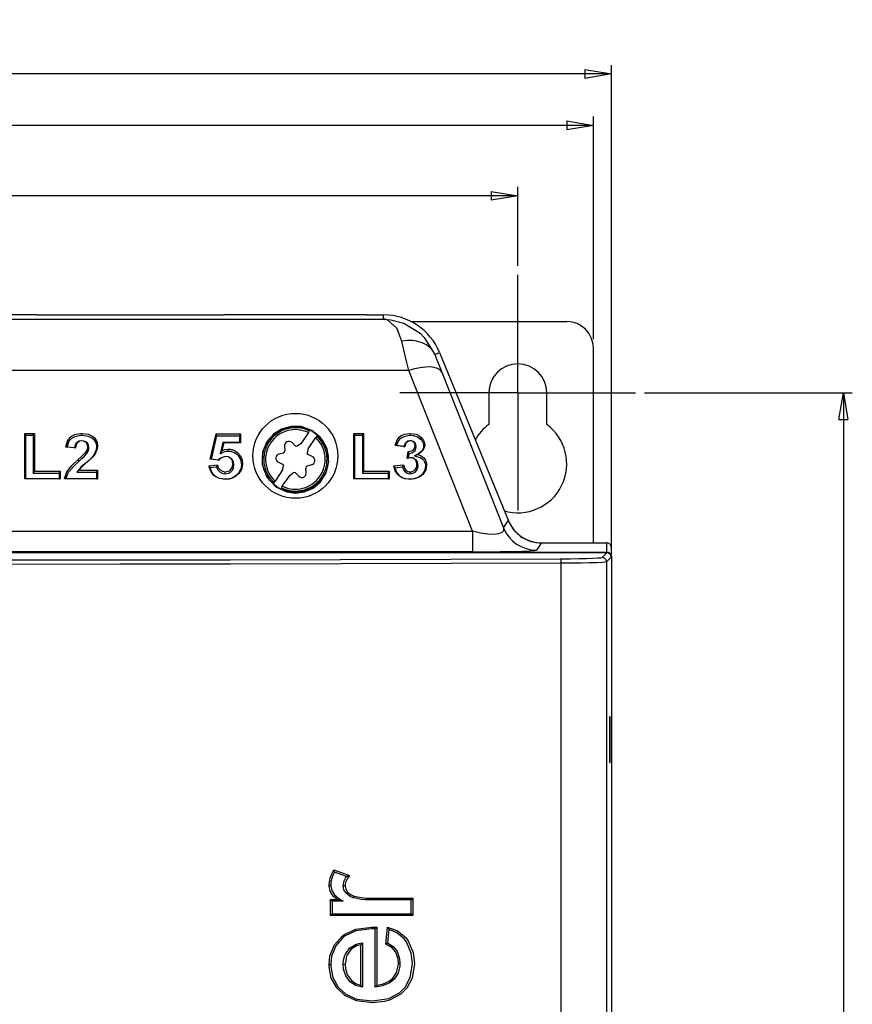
# Model space of a CAD drawing. Extents: x 462 to 898, y 200 to 700.
# Tile 13 of 13: x 565 to 659, y 589 to 700. Entities that reach past the tile are written whole.
import ezdxf

# ---------------------------------------------------------------- set-up
doc = ezdxf.new("R2010")
doc.units = 0
doc.header["$MEASUREMENT"] = 0
doc.header["$PDSIZE"] = -1
doc.linetypes.add('CENTERX2', pattern=[20.32, 12.7, -2.54, 2.54, -2.54])
doc.layers.get('0').update_dxf_attribs({"linetype": 'CONTINUOUS'})
doc.layers.get('DEFPOINTS').update_dxf_attribs({"linetype": 'CONTINUOUS'})
doc.styles.add('SLDTEXTSTYLE0', font='txt', dxfattribs={"width": 0.75})
doc.dimstyles.new('SLDDIMSTYLE0', dxfattribs={"dimtxt": 3.5, "dimasz": 3, "dimexe": 1, "dimexo": 0.0625, "dimgap": 0.875, "dimtad": 2, "dimdec": 1, "dimzin": 4, "dimtxsty": 'STANDARD', "dimblk1": 'CLOSED', "dimblk2": 'CLOSED', "dimsah": 1, "dimcen": 0.09, "dimclrd": 7, "dimclre": 7, "dimclrt": 7, "dimazin": 3, "dimtfac": 1, "dimtdec": 4, "dimtofl": 0, "dimtmove": 0, "dimatfit": 3, "dimtolj": 1, "dimtzin": 12})
doc.dimstyles.new('SLDDIMSTYLE1', dxfattribs={"dimtxt": 3.5, "dimasz": 3, "dimexe": 1, "dimexo": 0.0625, "dimgap": 0.875, "dimtad": 2, "dimdec": 1, "dimzin": 12, "dimtxsty": 'STANDARD', "dimblk1": 'CLOSED', "dimblk2": 'CLOSED', "dimsah": 1, "dimcen": 0.09, "dimclrd": 7, "dimclre": 7, "dimclrt": 7, "dimazin": 3, "dimtfac": 1, "dimtdec": 4, "dimtofl": 0, "dimtmove": 0, "dimatfit": 3, "dimtolj": 1, "dimtzin": 12})

# ---------------------------------------------------------------- blocks, each defined once
blk = doc.blocks.new('SW_CENTERMARK5')
at = {"color": 7, "linetype": 'CENTERX2'}
for p, q in [((621.21, 667.71), (621.21, 670.96)), ((611.21, 657.71), (607.96, 657.71)), ((631.21, 657.71), (634.46, 657.71)), ((621.21, 647.71), (621.21, 644.46))]:
    blk.add_line(p, q, dxfattribs=at)
at = {"color": 7, "linetype": 'CONTINUOUS'}
for q in [(621.21, 667.71), (611.21, 657.71), (621.21, 647.71), (631.21, 657.71)]:
    blk.add_line((621.21, 657.71), q, dxfattribs=at)
blk = doc.blocks.new('_CLOSED')
at = {"color": 0, "linetype": 'BYBLOCK'}
for p, q in [((-1, 0.166667), (0, 0)), ((-1, 0.166667), (-1, -0.166667)), ((0, 0), (-1, -0.166667)), ((0, 0), (-1, 0))]:
    blk.add_line(p, q, dxfattribs=at)
blk = doc.blocks.new('*D2')
at = {"color": 7}
for p, q in [((486.66, 640.21), (486.66, 694.54)), ((631.76, 640.21), (631.76, 694.54)), ((631.76, 693.54), (486.66, 693.54))]:
    blk.add_line(p, q, dxfattribs=at)
at = {"layer": 'DEFPOINTS', "color": 7}
for p in [(486.66, 639.21), (631.76, 639.21)]:
    blk.add_point(p, dxfattribs=at)
at = {"xscale": 3, "yscale": 3, "rotation": 180.0000000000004}
blk.add_blockref('_CLOSED', (486.66, 693.54), dxfattribs=at)
at = {"xscale": 3, "yscale": 3}
blk.add_blockref('_CLOSED', (631.76, 693.54), dxfattribs=at)
at = {"color": 7, "insert": (553.4, 695.04), "char_height": 3.5, "attachment_point": 7, "style": 'SLDTEXTSTYLE0'}
blk.add_mtext('145.1', dxfattribs=at)
blk = doc.blocks.new('*D3')
at = {"color": 7}
for p, q in [((497.21, 671.96), (497.21, 680.83)), ((621.21, 671.96), (621.21, 680.83)), ((621.21, 679.83), (497.21, 679.83))]:
    blk.add_line(p, q, dxfattribs=at)
at = {"layer": 'DEFPOINTS', "color": 7}
for p in [(497.21, 670.96), (621.21, 670.96)]:
    blk.add_point(p, dxfattribs=at)
at = {"xscale": 3, "yscale": 3}
for p, rotation in [((497.21, 679.83), 180.0000000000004), ((621.21, 679.83), 360.0000000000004)]:
    blk.add_blockref('_CLOSED', p, dxfattribs=dict(at, rotation=rotation))
at = {"color": 7, "insert": (553.4, 681.33), "char_height": 3.5, "attachment_point": 7, "style": 'SLDTEXTSTYLE0'}
blk.add_mtext('124.0', dxfattribs=at)
blk = doc.blocks.new('*D4')
at = {"color": 7}
for p, q in [((488.71, 663.71), (488.71, 688.75)), ((629.71, 663.71), (629.71, 688.75)), ((629.71, 687.75), (488.71, 687.75))]:
    blk.add_line(p, q, dxfattribs=at)
at = {"layer": 'DEFPOINTS', "color": 7}
for p in [(488.71, 662.71), (629.71, 662.71)]:
    blk.add_point(p, dxfattribs=at)
at = {"xscale": 3, "yscale": 3}
for p, rotation in [((488.71, 687.75), 180.0000000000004), ((629.71, 687.75), 360.0000000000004)]:
    blk.add_blockref('_CLOSED', p, dxfattribs=dict(at, rotation=rotation))
at = {"color": 7, "insert": (553.4, 689.25), "char_height": 3.5, "attachment_point": 7, "style": 'SLDTEXTSTYLE0'}
blk.add_mtext('141.0', dxfattribs=at)
blk = doc.blocks.new('*D6')
at = {"color": 7}
for p, q in [((635.46, 657.71), (658.81, 657.71)), ((657.81, 657.71), (657.81, 461.71)), ((635.71, 461.71), (658.81, 461.71))]:
    blk.add_line(p, q, dxfattribs=at)
at = {"layer": 'DEFPOINTS', "color": 7}
for p in [(634.46, 657.71), (634.71, 461.71)]:
    blk.add_point(p, dxfattribs=at)
at = {"xscale": 3, "yscale": 3}
for p, rotation in [((657.81, 657.71), 90.0000000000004), ((657.81, 461.71), 270.0000000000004)]:
    blk.add_blockref('_CLOSED', p, dxfattribs=dict(at, rotation=rotation))
at = {"color": 7, "insert": (656.31, 553.9), "char_height": 3.5, "attachment_point": 7, "rotation": 90, "style": 'SLDTEXTSTYLE0'}
blk.add_mtext('196.0', dxfattribs=at)

msp = doc.modelspace()

# ---------------------------------------------------------------- linework, layer by layer
at = {"color": 7, "linetype": 'CONTINUOUS'}
for p, q in [((567.21, 666.45), (551.21, 666.45)), ((567.21, 666.45), (588.21, 666.45)), ((604.21, 666.45), (588.21, 666.45)), ((604.21, 666.45), (606.13, 666.45)), ((606.13, 665.98), (606.13, 666.45)), ((512.29, 665.98), (606.13, 665.98)), ((609.22, 665.71), (626.71, 665.71)), ((611.89, 662.01), (612.42, 662.23)), ((612.42, 662.23), (620.16, 643.3)), ((629.71, 640.84), (629.71, 662.71)), ((608.96, 660.21), (509.46, 660.21)), ((616.11, 642.14), (608.96, 660.21)), ((612.66, 660.03), (619.6, 642.5)), ((617.96, 657.71), (617.96, 654.15)), ((624.46, 654.15), (624.46, 657.71)), ((565.91, 652.93), (565.79, 653.14)), ((565.79, 648.03), (565.79, 653.14)), ((565.79, 653.14), (566.87, 653.14)), ((566.75, 652.93), (566.87, 653.14)), ((566.87, 653.14), (566.87, 648.88)), ((572.23, 652.93), (572.23, 653.14)), ((586.64, 650.25), (587.29, 653.08)), ((587.39, 652.86), (587.29, 653.08)), ((587.29, 653.08), (590.04, 653.08)), ((589.92, 652.86), (590.04, 653.08)), ((590.04, 653.08), (590.04, 652.09)), ((597.67, 653.22), (596.81, 651.97)), ((597.67, 653.22), (597.79, 653.4)), ((602.91, 652.93), (602.79, 653.14)), ((602.79, 648.03), (602.79, 653.14)), ((602.79, 653.14), (603.87, 653.14)), ((603.75, 652.93), (603.87, 653.14)), ((603.87, 653.14), (603.87, 648.88)), ((609.12, 652.93), (609.11, 653.14)), ((565.91, 652.93), (566.75, 652.93)), ((565.91, 648.03), (565.91, 652.93)), ((566.75, 652.93), (566.75, 648.66)), ((572.21, 652.29), (572.21, 652.29)), ((586.79, 650.23), (587.39, 652.86)), ((587.39, 652.86), (589.92, 652.86)), ((588.07, 652.1), (587.76, 650.85)), ((588.16, 652.09), (587.94, 651.18)), ((588.07, 652.1), (588.16, 652.09)), ((589.92, 652.1), (588.07, 652.1)), ((590.04, 652.09), (588.16, 652.09)), ((589.92, 652.86), (589.92, 652.1)), ((589.92, 652.1), (590.04, 652.09)), ((595.83, 652.1), (596.2, 651.74)), ((596.81, 651.97), (596.46, 651.72)), ((597.63, 651.4), (598.5, 652.66)), ((598.62, 652.83), (598.5, 652.66)), ((602.91, 652.93), (603.75, 652.93)), ((602.91, 648.03), (602.91, 652.93)), ((603.75, 652.93), (603.75, 648.66)), ((609.12, 652.29), (609.12, 652.29)), ((610.27, 652.5), (610.36, 652.68)), ((570.56, 651.59), (570.42, 651.6)), ((571.5, 651.5), (570.42, 651.6)), ((571.39, 651.52), (570.56, 651.59)), ((571.39, 651.52), (571.5, 651.5)), ((572.77, 650.86), (572.66, 651.03)), ((573, 651.51), (572.88, 651.62)), ((573.84, 651.64), (573.96, 651.75)), ((587.76, 650.85), (587.94, 651.18)), ((588.64, 651.15), (588.64, 651.37)), ((594.38, 650.83), (594.88, 650.96)), ((594.98, 651.7), (595.03, 651.18)), ((597.63, 651.4), (597.52, 650.98)), ((598.11, 650.53), (597.64, 650.75)), ((607.57, 651.77), (607.42, 651.78)), ((608.5, 651.63), (607.42, 651.78)), ((608.4, 651.65), (607.57, 651.77)), ((608.4, 651.65), (608.5, 651.63)), ((608.79, 650.31), (608.9, 651.11)), ((609, 650.89), (608.9, 651.11)), ((608.94, 650.36), (609, 650.89)), ((609.61, 650.61), (609.94, 650.76)), ((609.78, 651.64), (609.66, 651.74)), ((610.63, 651.73), (610.75, 651.83)), ((571.89, 650.02), (571.8, 650.2)), ((573.32, 650.43), (573.42, 650.47)), ((586.79, 650.23), (586.64, 650.25)), ((587.59, 650.12), (586.64, 650.25)), ((587.54, 650.14), (586.79, 650.23)), ((587.54, 650.14), (587.59, 650.12)), ((588.38, 650.52), (588.38, 650.52)), ((589.3, 649.59), (589.18, 649.69)), ((590.14, 649.61), (590.26, 649.71)), ((594.31, 649.89), (594.78, 649.67)), ((609.23, 650.39), (609.22, 650.39)), ((566.75, 648.66), (566.87, 648.88)), ((566.75, 648.66), (569.65, 648.66)), ((566.87, 648.88), (569.77, 648.88)), ((569.65, 648.66), (569.77, 648.88)), ((569.65, 648.66), (569.65, 648.03)), ((569.77, 648.88), (569.77, 648.03)), ((571.65, 648.79), (571.87, 649.01)), ((571.65, 648.79), (573.84, 648.79)), ((571.87, 649.01), (573.96, 649.01)), ((573.84, 648.79), (573.96, 649.01)), ((573.84, 648.79), (573.84, 648.03)), ((573.96, 649.01), (573.96, 648.03)), ((586.5, 649.49), (587.44, 649.6)), ((586.64, 649.29), (586.5, 649.49)), ((586.64, 649.29), (587.34, 649.37)), ((587.34, 649.37), (587.44, 649.6)), ((588.3, 648.6), (588.3, 648.81)), ((589.76, 648.58), (589.86, 648.62)), ((594.78, 649.02), (593.92, 647.76)), ((594.78, 649.02), (594.89, 649.44)), ((595.61, 648.45), (595.96, 648.71)), ((596.59, 648.32), (596.22, 648.69)), ((597.44, 648.72), (597.39, 649.24)), ((598.04, 649.6), (597.53, 649.46)), ((603.75, 648.66), (603.87, 648.88)), ((603.75, 648.66), (606.65, 648.66)), ((603.87, 648.88), (606.77, 648.88)), ((606.65, 648.66), (606.77, 648.88)), ((606.65, 648.66), (606.65, 648.03)), ((606.77, 648.88), (606.77, 648.03)), ((607.27, 649.48), (608.36, 649.6)), ((607.41, 649.28), (607.27, 649.48)), ((607.41, 649.28), (608.26, 649.37)), ((608.26, 649.37), (608.36, 649.6)), ((609.12, 648.6), (609.12, 648.81)), ((610, 649.52), (609.88, 649.62)), ((610.84, 649.45), (610.96, 649.56)), ((565.91, 648.03), (565.79, 648.03)), ((569.77, 648.03), (565.79, 648.03)), ((569.65, 648.03), (565.91, 648.03)), ((569.65, 648.03), (569.77, 648.03)), ((570.41, 648.03), (570.27, 648.03)), ((573.96, 648.03), (570.27, 648.03)), ((573.84, 648.03), (570.41, 648.03)), ((573.84, 648.03), (573.96, 648.03)), ((588.34, 647.97), (588.35, 647.96)), ((593.8, 647.59), (593.92, 647.76)), ((594.74, 647.2), (595.61, 648.45)), ((602.91, 648.03), (602.79, 648.03)), ((606.77, 648.03), (602.79, 648.03)), ((606.65, 648.03), (602.91, 648.03)), ((606.65, 648.03), (606.77, 648.03)), ((609.1, 647.97), (609.1, 647.96)), ((594.74, 647.2), (594.62, 647.02)), ((619.6, 642.5), (620.13, 643.29)), ((620.16, 643.3), (620.13, 643.29)), ((620.13, 643.29), (620.73, 642.28)), ((502.3, 642.14), (616.11, 642.14)), ((616.11, 642.14), (616.11, 639.83)), ((620.73, 642.28), (621.6, 641.48)), ((621.6, 641.48), (622.66, 640.98)), ((622.66, 640.98), (623.83, 640.8)), ((623.83, 640.8), (623.3, 640.02)), ((623.83, 640.84), (631.21, 640.84)), ((623.83, 640.84), (623.83, 640.8)), ((631.21, 639.8), (631.21, 640.84)), ((487.21, 639.8), (631.21, 639.8)), ((487.21, 639.76), (631.21, 639.76)), ((616.11, 639.83), (502.3, 639.83)), ((630.68, 639.18), (631.21, 639.71)), ((631.21, 639.76), (631.21, 639.71)), ((631.71, 640.34), (631.71, 639.3)), ((631.71, 639.21), (631.18, 638.68)), ((631.18, 638.68), (631.18, 478.74)), ((631.76, 639.21), (631.71, 639.21)), ((631.76, 639.21), (631.76, 478.21)), ((626.09, 478.88), (626.09, 638.54)), ((631.51, 621.26), (631.51, 616.16)), ((631.6, 621.26), (631.51, 621.26)), ((631.6, 616.16), (631.6, 621.26)), ((631.51, 616.16), (631.6, 616.16)), ((600.52, 604.06), (602.28, 603.43)), ((601.95, 603.32), (600.6, 603.81)), ((602.72, 600.94), (602.72, 600.94)), ((600.16, 598.94), (600.16, 600.74)), ((600.16, 600.74), (600.92, 600.74)), ((600.34, 600.54), (600.34, 599.14)), ((601.58, 600.54), (600.34, 600.54)), ((601.58, 600.54), (601.58, 600.54)), ((609.21, 600.7), (604.5, 600.7)), ((604.52, 600.9), (609.43, 600.9)), ((609.21, 599.14), (609.21, 600.7)), ((609.43, 600.9), (609.43, 598.94)), ((609.43, 598.94), (600.16, 598.94)), ((600.34, 599.14), (609.21, 599.14)), ((605.38, 597.62), (605.38, 591.12)), ((606.37, 595.74), (606.57, 597.65)), ((605.16, 590.9), (605.16, 597.43)), ((606.72, 597.39), (606.56, 595.86)), ((603.58, 591.12), (603.58, 595.65)), ((603.76, 595.88), (603.76, 590.9)), ((603.76, 595.88), (603.76, 595.88)), ((602.33, 595.31), (602.33, 595.31)), ((603.76, 590.9), (603.76, 590.9)), ((605.16, 590.9), (605.16, 590.9)), ((604.85, 589.34), (604.85, 589.34))]:
    msp.add_line(p, q, dxfattribs=at)
at = {"color": 7, "linetype": 'CONTINUOUS', "flags": 128}
for points in [[(606.13, 665.98), (606.14, 665.98), (606.94, 665.91), (608.41, 665.51), (610.22, 664.39), (610.69, 663.93), (611.89, 662.01)], [(608.19, 663.51), (607.61, 664.95), (606.65, 665.84), (606.43, 665.93), (606.26, 665.96), (606.18, 665.97), (606.15, 665.98), (606.14, 665.98), (606.13, 665.98)], [(611.89, 662.01), (611.66, 662.42), (611.34, 662.77), (610.94, 663.07), (610.48, 663.3), (609.96, 663.47), (609.39, 663.56), (608.8, 663.57), (608.19, 663.51)], [(608.96, 660.21), (608.67, 661.42), (608.41, 662.53), (608.19, 663.51)], [(611.89, 662.01), (612.11, 661.42), (612.37, 660.76), (612.66, 660.03)], [(612.66, 660.03), (612.48, 660.26), (612.2, 660.43), (611.82, 660.54), (611.36, 660.6), (610.83, 660.59), (610.23, 660.52), (609.61, 660.39), (608.96, 660.21)], [(570.42, 651.6), (570.59, 652.26), (570.84, 652.64), (571.01, 652.79), (571.43, 653.01), (572.1, 653.14), (572.23, 653.14)], [(572.23, 653.14), (572.95, 653.04), (573.4, 652.82), (573.59, 652.66), (573.85, 652.29), (573.92, 652.08), (573.94, 652.03), (573.96, 651.82), (573.96, 651.75)], [(596.21, 646.43), (597.21, 646.56), (598.19, 646.99), (599.03, 647.7), (599.67, 648.71), (599.97, 649.98), (599.77, 651.4), (599.01, 652.7), (598.06, 653.47), (596.85, 653.9), (595.69, 653.92), (594.66, 653.62), (593.75, 653.04), (593.01, 652.17), (592.53, 651.01), (592.49, 649.63), (592.99, 648.23), (594.01, 647.14), (595.25, 646.55), (596.21, 646.43)], [(607.42, 651.78), (607.64, 652.4), (607.91, 652.74), (608.09, 652.88), (608.52, 653.06), (609.11, 653.14)], [(609.11, 653.14), (609.77, 653.04), (610.08, 652.9), (610.36, 652.68)], [(570.56, 651.59), (570.79, 652.28), (571.08, 652.59), (571.46, 652.8), (572.09, 652.92), (572.23, 652.93)], [(572.21, 652.29), (571.91, 652.25), (571.7, 652.14), (571.54, 651.98), (571.43, 651.7), (571.39, 651.52)], [(572.21, 652.29), (571.95, 652.25), (571.78, 652.16), (571.65, 652.03), (571.55, 651.8), (571.5, 651.5)], [(573, 651.51), (572.95, 651.84), (572.83, 652.04), (572.65, 652.19), (572.43, 652.27), (572.21, 652.29)], [(572.88, 651.62), (572.84, 651.9), (572.74, 652.07), (572.59, 652.2), (572.41, 652.27), (572.21, 652.29)], [(572.23, 652.93), (572.91, 652.83), (573.32, 652.63), (573.5, 652.49), (573.74, 652.14), (573.8, 651.95), (573.82, 651.91), (573.84, 651.71), (573.84, 651.64)], [(607.57, 651.77), (607.79, 652.31), (608.06, 652.61), (608.42, 652.8), (608.88, 652.91), (609.12, 652.93)], [(609.12, 652.29), (608.86, 652.25), (608.65, 652.12), (608.51, 651.95), (608.4, 651.65)], [(609.12, 652.29), (609.02, 652.28), (608.97, 652.27), (608.81, 652.2), (608.68, 652.09), (608.58, 651.93), (608.5, 651.63)], [(609.12, 652.93), (609.44, 652.9), (609.95, 652.74), (610.27, 652.5)], [(609.78, 651.64), (609.74, 651.91), (609.63, 652.08), (609.46, 652.22), (609.26, 652.28), (609.12, 652.29)], [(609.66, 651.74), (609.62, 651.98), (609.53, 652.12), (609.4, 652.23), (609.24, 652.28), (609.12, 652.29)], [(610.27, 652.5), (610.42, 652.33), (610.6, 651.97), (610.63, 651.73)], [(610.36, 652.68), (610.63, 652.32), (610.72, 652.09), (610.75, 651.83)], [(571.8, 650.2), (572.12, 650.49), (572.4, 650.75), (572.66, 651.03)], [(571.89, 650.02), (572.21, 650.3), (572.5, 650.57), (572.77, 650.86)], [(572.66, 651.03), (572.8, 651.25), (572.87, 651.5), (572.88, 651.62)], [(572.77, 650.86), (572.91, 651.12), (572.99, 651.4), (573, 651.51)], [(573.84, 651.64), (573.8, 651.3), (573.58, 650.77), (573.32, 650.43)], [(573.96, 651.75), (573.93, 651.4), (573.7, 650.84), (573.42, 650.47)], [(587.76, 650.85), (587.93, 650.94), (588.1, 651.03), (588.27, 651.1), (588.45, 651.14), (588.64, 651.15)], [(587.94, 651.18), (588.11, 651.26), (588.29, 651.32), (588.64, 651.37)], [(588.64, 651.37), (588.91, 651.35), (588.98, 651.34), (589.11, 651.31), (589.54, 651.11), (589.72, 650.98), (590.01, 650.64), (590.21, 650.15), (590.26, 649.71)], [(588.64, 651.15), (588.78, 651.15), (588.84, 651.14), (588.91, 651.13), (589.04, 651.11), (589.44, 650.94), (589.61, 650.81), (589.79, 650.64), (590.04, 650.21), (590.14, 649.61)], [(608.9, 651.11), (609.27, 651.16), (609.45, 651.26), (609.57, 651.4), (609.64, 651.58), (609.66, 651.74)], [(609, 650.89), (609.29, 650.94), (609.5, 651.05), (609.66, 651.21), (609.76, 651.42), (609.78, 651.64)], [(610.63, 651.73), (610.6, 651.52), (610.57, 651.42), (610.41, 651.13), (610.05, 650.84), (609.61, 650.61)], [(610.75, 651.83), (610.73, 651.63), (610.7, 651.53), (610.53, 651.2), (610.17, 650.89), (609.94, 650.76)], [(609.94, 650.76), (610.18, 650.69), (610.29, 650.64), (610.4, 650.58), (610.5, 650.51), (610.65, 650.37), (610.78, 650.22), (610.83, 650.13), (610.95, 649.76), (610.96, 649.56)], [(570.27, 648.03), (570.52, 648.8), (571.07, 649.52), (571.8, 650.2)], [(570.41, 648.03), (570.71, 648.79), (571.25, 649.43), (571.89, 650.02)], [(573.32, 650.43), (572.73, 649.88), (572.14, 649.39), (571.65, 648.79)], [(573.42, 650.47), (572.83, 649.92), (572.32, 649.49), (571.87, 649.01)], [(588.38, 650.52), (588.08, 650.48), (587.75, 650.32), (587.54, 650.14)], [(588.38, 650.52), (588.08, 650.47), (587.8, 650.32), (587.59, 650.12)], [(588.3, 648.81), (588.66, 648.87), (588.78, 648.93), (588.89, 649.01), (589.04, 649.17), (589.14, 649.38), (589.18, 649.69)], [(589.3, 649.59), (589.26, 649.92), (589.13, 650.18), (588.91, 650.38), (588.67, 650.49), (588.38, 650.52)], [(589.18, 649.69), (589.13, 650.03), (589.03, 650.23), (588.85, 650.39), (588.64, 650.49), (588.38, 650.52)], [(590.26, 649.71), (590.23, 649.37), (590.15, 649.09), (589.86, 648.62)], [(609.22, 650.39), (609.1, 650.38), (608.98, 650.36), (608.79, 650.31)], [(608.94, 650.36), (608.86, 650.34), (608.79, 650.31)], [(609.23, 650.39), (609.1, 650.39), (608.94, 650.36)], [(609.88, 649.62), (609.82, 649.97), (609.7, 650.17), (609.51, 650.32), (609.43, 650.36), (609.22, 650.39)], [(610, 649.52), (609.92, 649.94), (609.77, 650.16), (609.54, 650.32), (609.42, 650.37), (609.23, 650.39)], [(609.61, 650.61), (610.3, 650.4), (610.46, 650.29), (610.59, 650.17), (610.64, 650.1), (610.73, 649.95), (610.83, 649.63), (610.84, 649.45)], [(588.35, 647.96), (587.68, 648.05), (587.2, 648.29), (586.99, 648.45), (586.69, 648.87), (586.51, 649.39), (586.5, 649.49)], [(588.34, 647.97), (587.68, 648.06), (587.24, 648.29), (587.06, 648.45), (586.78, 648.84), (586.64, 649.29)], [(587.34, 649.37), (587.48, 649.03), (587.74, 648.77), (588.06, 648.63), (588.3, 648.6)], [(587.44, 649.6), (587.55, 649.24), (587.74, 649.02), (588, 648.87), (588.3, 648.81)], [(588.3, 648.6), (588.68, 648.66), (588.83, 648.72), (588.96, 648.81), (589.15, 649.01), (589.26, 649.26), (589.3, 649.59)], [(589.76, 648.58), (589.48, 648.31), (589.02, 648.07), (588.5, 647.97), (588.34, 647.97)], [(589.86, 648.62), (589.38, 648.21), (588.77, 648), (588.35, 647.96)], [(590.14, 649.61), (590.1, 649.27), (590.02, 649), (589.76, 648.58)], [(609.1, 647.96), (608.39, 648.07), (608.14, 648.18), (607.91, 648.33), (607.71, 648.51), (607.42, 648.94), (607.27, 649.48)], [(609.1, 647.97), (608.52, 648.04), (608.28, 648.13), (608.06, 648.26), (607.86, 648.42), (607.57, 648.81), (607.41, 649.28)], [(608.26, 649.37), (608.37, 649.05), (608.54, 648.82), (608.79, 648.66), (608.92, 648.62), (609.12, 648.6)], [(608.36, 649.6), (608.5, 649.16), (608.65, 648.98), (608.86, 648.86), (608.92, 648.84), (609.12, 648.81)], [(610.96, 649.56), (610.87, 649.03), (610.54, 648.53), (610.34, 648.36), (610.12, 648.21), (609.61, 648.01), (609.1, 647.96)], [(610.84, 649.45), (610.74, 648.92), (610.42, 648.47), (610.24, 648.31), (610.02, 648.18), (609.54, 648.01), (609.1, 647.97)], [(609.12, 648.81), (609.25, 648.82), (609.32, 648.84), (609.52, 648.92), (609.69, 649.06), (609.81, 649.26), (609.88, 649.57), (609.88, 649.62)], [(609.12, 648.6), (609.43, 648.65), (609.68, 648.79), (609.86, 648.99), (609.97, 649.26), (610, 649.52)], [(619.6, 642.5), (619.61, 642.2), (619.43, 641.98), (619.06, 641.84), (618.52, 641.78), (617.83, 641.81), (617.02, 641.93), (616.11, 642.14)], [(619.6, 642.5), (619.86, 641.97), (620.2, 641.49), (620.61, 641.06), (621.07, 640.7), (621.59, 640.41), (622.14, 640.19), (622.71, 640.06), (623.3, 640.02)], [(616.11, 639.83), (617.76, 639.83), (619.28, 639.85), (620.63, 639.87), (621.74, 639.9), (622.57, 639.93), (623.1, 639.97), (623.3, 640.02)], [(631.21, 639.76), (631.39, 639.73), (631.55, 639.64), (631.68, 639.5), (631.75, 639.33), (631.76, 639.21)], [(551.53, 638.91), (563.99, 638.91), (576.44, 638.92), (588.88, 638.94), (601.3, 638.96), (613.68, 639), (626.02, 639.04)], [(626.02, 639.04), (627.08, 639.05), (628.06, 639.06), (628.93, 639.08), (629.65, 639.1), (630.2, 639.13), (630.54, 639.15), (630.68, 639.18)], [(626.09, 638.54), (626.09, 638.64), (626.09, 638.73), (626.08, 638.82), (626.07, 638.89), (626.06, 638.96), (626.05, 639), (626.03, 639.03), (626.02, 639.04)], [(631.18, 638.68), (631.03, 638.66), (630.65, 638.63), (630.06, 638.6), (629.27, 638.58), (628.32, 638.56), (627.25, 638.55), (626.09, 638.54)], [(631.18, 638.68), (631.17, 638.78), (631.14, 638.87), (631.1, 638.96), (631.03, 639.04), (630.96, 639.1), (630.87, 639.15), (630.78, 639.17), (630.68, 639.18)], [(626.09, 638.54), (613.74, 638.5), (601.34, 638.46), (588.91, 638.44), (576.46, 638.42), (563.99, 638.41), (551.52, 638.41)], [(600, 602.36), (600.03, 602.71), (600.12, 603.16), (600.26, 603.55), (600.45, 603.92), (600.52, 604.06)], [(600.6, 603.81), (600.6, 603.81), (600.43, 603.47), (600.3, 603.1), (600.21, 602.68), (600.18, 602.36)], [(600.6, 603.81), (600.6, 603.83), (600.59, 603.86), (600.57, 603.92), (600.54, 604.01), (600.52, 604.06), (600.52, 604.06)], [(601.59, 602.29), (601.6, 602.47), (601.68, 602.83), (601.83, 603.14), (601.95, 603.32)], [(602.28, 603.43), (602.06, 603.09), (602.02, 603.04), (601.89, 602.76), (601.81, 602.45), (601.8, 602.29)], [(601.95, 603.32), (601.96, 603.33), (601.99, 603.33), (602.04, 603.35), (602.14, 603.38), (602.27, 603.43), (602.28, 603.43)], [(600, 602.36), (600.01, 602.36), (600.03, 602.36), (600.09, 602.36), (600.14, 602.36), (600.17, 602.36), (600.18, 602.36)], [(600.92, 600.74), (600.47, 601.13), (600.13, 601.69), (600.01, 602.28), (600, 602.36)], [(600.18, 602.36), (600.19, 602.29), (600.29, 601.76), (600.6, 601.27), (601.09, 600.85), (601.58, 600.54)], [(601.59, 602.29), (601.6, 602.29), (601.63, 602.29), (601.68, 602.29), (601.74, 602.29), (601.8, 602.29), (601.8, 602.29)], [(602.72, 600.94), (602.72, 600.94), (602.38, 601.08), (601.9, 601.45), (601.67, 601.83), (601.59, 602.29)], [(601.8, 602.29), (601.81, 602.27), (601.88, 601.9), (602.07, 601.58), (602.49, 601.25), (602.8, 601.13)], [(602.72, 600.94), (602.73, 600.95), (602.74, 600.98), (602.76, 601.03), (602.78, 601.08), (602.79, 601.12), (602.8, 601.13)], [(604.5, 600.7), (604.07, 600.71), (603.59, 600.76), (602.95, 600.88), (602.72, 600.94)], [(602.8, 601.13), (603.01, 601.07), (603.63, 600.96), (604.1, 600.91), (604.52, 600.9)], [(600.16, 600.74), (600.16, 600.74), (600.19, 600.71), (600.27, 600.63), (600.31, 600.58), (600.33, 600.56), (600.34, 600.54)], [(600.92, 600.74), (600.92, 600.74), (601.14, 600.67), (601.47, 600.58), (601.55, 600.55), (601.57, 600.55), (601.58, 600.54)], [(604.5, 600.7), (604.5, 600.71), (604.51, 600.74), (604.52, 600.79), (604.52, 600.86), (604.52, 600.88), (604.52, 600.9)], [(609.43, 600.9), (609.43, 600.9), (609.36, 600.83), (609.29, 600.76), (609.25, 600.73), (609.22, 600.71), (609.21, 600.7)], [(600.16, 598.94), (600.16, 598.95), (600.19, 598.98), (600.27, 599.06), (600.31, 599.11), (600.33, 599.13), (600.34, 599.14)], [(609.43, 598.94), (609.43, 598.95), (609.36, 599.01), (609.29, 599.08), (609.25, 599.12), (609.22, 599.14), (609.21, 599.14)], [(600, 593.44), (600.1, 594.42), (600.6, 595.66), (601.49, 596.65), (601.7, 596.81), (602.99, 597.4), (604.79, 597.63)], [(604.79, 597.63), (604.85, 597.63), (604.97, 597.63), (605.17, 597.63), (605.38, 597.62)], [(605.38, 597.62), (605.38, 597.62), (605.32, 597.56), (605.25, 597.49), (605.2, 597.45), (605.18, 597.43), (605.16, 597.43)], [(606.72, 597.39), (606.71, 597.4), (606.7, 597.43), (606.66, 597.5), (606.59, 597.61), (606.57, 597.64), (606.57, 597.65)], [(606.57, 597.65), (607.68, 597.21), (608.61, 596.46), (608.89, 596.1), (609.46, 594.78), (609.59, 593.52)], [(604.76, 597.43), (604.76, 597.43), (603.02, 597.21), (601.79, 596.65), (601.59, 596.5), (600.75, 595.55), (600.28, 594.38), (600.18, 593.44)], [(605.16, 597.43), (605.16, 597.43), (604.97, 597.43), (604.94, 597.43), (604.82, 597.43), (604.76, 597.43)], [(609.36, 593.52), (609.24, 594.73), (608.71, 595.98), (608.44, 596.33), (607.56, 597.04), (606.72, 597.38)], [(602.33, 595.31), (602.33, 595.31), (602.35, 595.32), (602.98, 595.7), (603.36, 595.81), (603.76, 595.88)], [(603.58, 595.65), (603.07, 595.52), (602.49, 595.16)], [(603.76, 595.88), (603.76, 595.86), (603.74, 595.84), (603.69, 595.78), (603.62, 595.69), (603.59, 595.65), (603.58, 595.65)], [(606.56, 595.86), (606.55, 595.85), (606.53, 595.83), (606.48, 595.81), (606.42, 595.77), (606.37, 595.74), (606.37, 595.74)], [(607.79, 593.55), (607.75, 594.03), (607.49, 594.82), (607.08, 595.32), (606.37, 595.74)], [(606.56, 595.86), (607.19, 595.47), (607.64, 594.92), (607.93, 594.06), (607.96, 593.55)], [(601.59, 593.43), (601.63, 593.95), (601.76, 594.44), (601.83, 594.61), (602.33, 595.31)], [(602.49, 595.16), (602.47, 595.15), (602.03, 594.53), (601.96, 594.37), (601.8, 593.43)], [(602.49, 595.16), (602.48, 595.17), (602.45, 595.2), (602.4, 595.25), (602.37, 595.28), (602.34, 595.3), (602.33, 595.31)], [(600, 593.44), (600.02, 593.44), (600.03, 593.44), (600.09, 593.44), (600.14, 593.44), (600.17, 593.44), (600.18, 593.44)], [(604.87, 589.14), (603.09, 589.36), (601.78, 589.95), (600.89, 590.76), (600.25, 591.9), (600.01, 593.19), (600, 593.44)], [(600.18, 593.44), (600.19, 593.19), (600.42, 591.97), (601.03, 590.89), (601.87, 590.11), (603.13, 589.55), (604.85, 589.34), (604.85, 589.34)], [(603.76, 590.9), (603.76, 590.9), (602.95, 591.09), (602.35, 591.5), (601.87, 592.16), (601.62, 592.93), (601.59, 593.43)], [(601.8, 593.43), (601.79, 593.43), (601.74, 593.43), (601.68, 593.43), (601.63, 593.43), (601.6, 593.43), (601.59, 593.43)], [(601.8, 593.43), (601.84, 592.96), (602.06, 592.25), (602.51, 591.65), (603.05, 591.28), (603.58, 591.12)], [(604.85, 589.34), (604.89, 589.34), (606.71, 589.61), (607.92, 590.24), (608.55, 590.88), (609.13, 591.96), (609.36, 593.52)], [(609.59, 593.52), (609.34, 591.9), (608.73, 590.76), (608.06, 590.09), (606.79, 589.42), (606.23, 589.27), (604.87, 589.14)], [(607.96, 593.55), (607.95, 593.26), (607.75, 592.47), (607.31, 591.78), (606.84, 591.39), (606.02, 591.03), (605.16, 590.9)], [(605.38, 591.12), (605.99, 591.22), (606.75, 591.56), (607.18, 591.92), (607.59, 592.55), (607.77, 593.27), (607.79, 593.55)], [(607.96, 593.55), (607.95, 593.55), (607.92, 593.55), (607.87, 593.55), (607.81, 593.55), (607.8, 593.55), (607.79, 593.55)], [(603.76, 590.9), (603.76, 590.91), (603.74, 590.94), (603.69, 590.99), (603.62, 591.08), (603.59, 591.12), (603.58, 591.12)], [(605.38, 591.12), (605.38, 591.11), (605.32, 591.04), (605.24, 590.97), (605.2, 590.93), (605.18, 590.91), (605.16, 590.9)]]:
    msp.add_lwpolyline(points, dxfattribs=at)
at = {"color": 7, "linetype": 'CONTINUOUS'}
for centre, radius in [((596.21, 650.61), 4.77), ((596.21, 650.21), 3.7)]:
    msp.add_circle(centre, radius, dxfattribs=at)
for centre, radius, start, end in [((606.13, 659.66), 6.79, 22.2573, 90), ((626.71, 662.71), 3, 0, 90), ((621.21, 657.71), 3.25, 0, 180), ((621.21, 649.71), 5.5, 126.2215, 150.8676), ((621.21, 649.71), 5.5, 253.647, 53.7785), ((596.21, 650.21), 3.56, 63.5748, 227.4302), ((596.21, 650.21), 3.35, 64.0862, 226.9188), ((596.21, 650.21), 3.56, 243.5748, 47.4302), ((596.21, 650.21), 3.35, 244.0862, 46.9188), ((595.48, 651.74), 0.5, 45.5025, 185.5025), ((594.51, 650.34), 0.5, 105.5025, 245.5025), ((594.83, 651.16), 0.2, 285.5025, 5.5025), ((596.34, 651.88), 0.2, 225.5025, 305.5025), ((597.72, 650.93), 0.2, 165.5025, 245.5025), ((594.7, 649.49), 0.2, 345.5025, 65.5025), ((597.9, 650.08), 0.5, 285.5025, 65.5025), ((596.08, 648.54), 0.2, 45.5025, 125.5025), ((596.94, 648.68), 0.5, 225.5025, 5.5025), ((597.59, 649.26), 0.2, 105.5025, 185.5025), ((623.83, 644.8), 3.96, 202.2571, 270.0002), ((631.21, 640.34), 0.5, 359.989, 89.9914), ((631.21, 639.3), 0.5, 359.9902, 89.9902), ((631.21, 639.21), 0.5, 360, 90.0052)]:
    msp.add_arc(centre, radius, start, end, dxfattribs=at)

# ---------------------------------------------------------------- block references
msp.add_blockref('SW_CENTERMARK5', (0, 0))

# ---------------------------------------------------------------- dimensions: what is measured, and where the dimension line sits
at = {"color": 7}
for base, p1, p2, dimstyle, picture, middle in [((486.66, 693.54), (631.76, 639.21), (486.66, 639.21), 'SLDDIMSTYLE1', '*D2', (559.21, 693.54)), ((488.71, 687.75), (629.71, 662.71), (488.71, 662.71), 'SLDDIMSTYLE0', '*D4', (559.21, 687.75)), ((497.21, 679.83), (621.21, 670.96), (497.21, 670.96), 'SLDDIMSTYLE0', '*D3', (559.21, 679.83))]:
    dim = msp.add_linear_dim(base=base, p1=p1, p2=p2, dimstyle=dimstyle, dxfattribs=at)
    dim.commit()
    dim.dimension.update_dxf_attribs({"geometry": picture, "text_midpoint": middle, "dimtype": 160})
dim = msp.add_linear_dim(base=(657.81, 461.71), p1=(634.46, 657.71), p2=(634.71, 461.71), angle=90, dimstyle='SLDDIMSTYLE0', dxfattribs=at)
dim.commit()
dim.dimension.update_dxf_attribs({"geometry": '*D6', "text_midpoint": (657.81, 559.71), "dimtype": 160})

doc.saveas('drawing.dxf')
